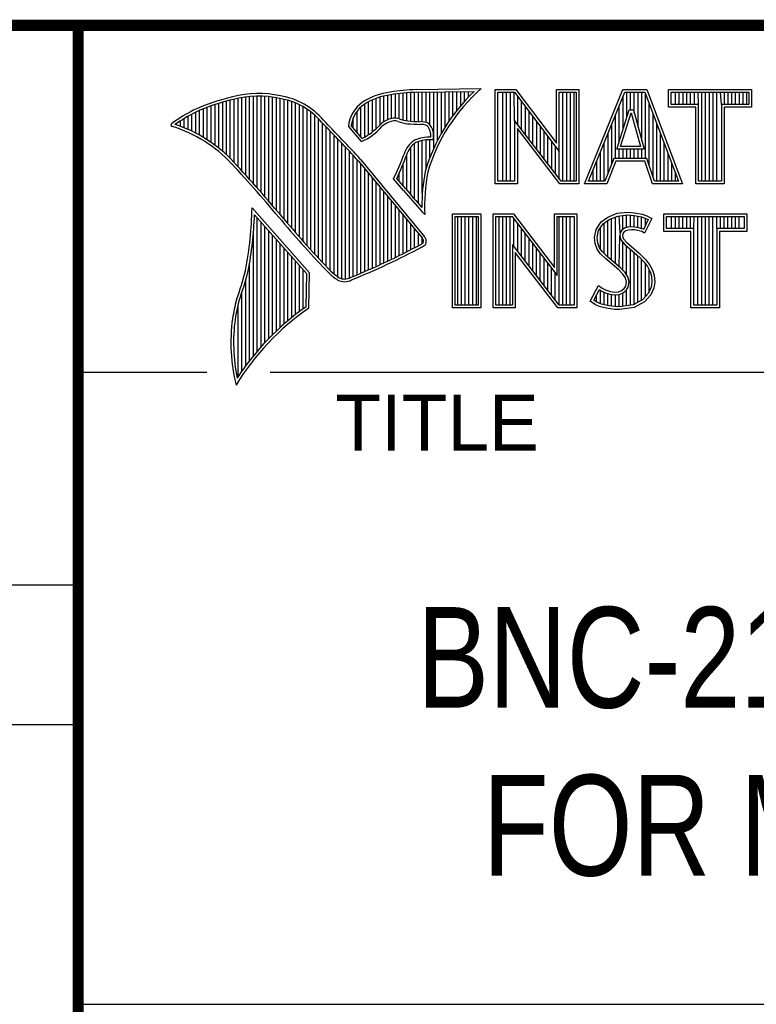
# Model space of a CAD drawing. Header units: inches. Extents: x 0 to 34, y 0 to 22.
# Tile 5 of 11: x 28.3 to 29.6, y 1.3 to 3. Entities that reach past the tile are written whole.
import ezdxf

# ---------------------------------------------------------------- set-up
doc = ezdxf.new("R2010")
doc.units = ezdxf.units.IN
doc.header["$LTSCALE"] = 1.87
doc.header["$MEASUREMENT"] = 0
doc.layers.get('0').update_dxf_attribs({"linetype": 'CONTINUOUS'})
doc.styles.get("Standard").update_dxf_attribs({"font": 'txt', "width": 0.8})

msp = doc.modelspace()

# ---------------------------------------------------------------- linework, layer by layer
at = {"color": 2, "linetype": 'CONTINUOUS'}
for p, q in [((28.3793, 3.0003), (33.5093, 3.0003)), ((28.3793, 3.0003), (28.3793, 1.2503)), ((28.9844, 2.885), (29.1009, 2.8868)), ((28.6659, 2.7474), (28.6659, 2.8695)), ((28.6727, 2.7398), (28.6727, 2.8708)), ((28.6796, 2.7323), (28.6796, 2.8719)), ((28.6865, 2.7247), (28.6865, 2.8727)), ((28.6933, 2.717), (28.6933, 2.8732)), ((28.7002, 2.7092), (28.7002, 2.8734)), ((28.707, 2.7014), (28.707, 2.8733)), ((28.7139, 2.6936), (28.7139, 2.873)), ((28.7208, 2.6856), (28.7208, 2.8724)), ((28.7276, 2.6776), (28.7276, 2.8716)), ((28.7345, 2.6696), (28.7345, 2.8704)), ((28.7414, 2.6615), (28.7414, 2.869)), ((28.913, 2.8153), (28.913, 2.8696)), ((28.9198, 2.8223), (28.9198, 2.8719)), ((28.9267, 2.8275), (28.9267, 2.8737)), ((28.9336, 2.8311), (28.9336, 2.875)), ((28.9404, 2.8335), (28.9404, 2.8759)), ((28.9473, 2.834), (28.9473, 2.8769)), ((28.9542, 2.8327), (28.9542, 2.8778)), ((28.961, 2.8306), (28.961, 2.8785)), ((28.9679, 2.8292), (28.9679, 2.8791)), ((28.9747, 2.8285), (28.9747, 2.8796)), ((28.9816, 2.828), (28.9816, 2.88)), ((28.9845, 2.8802), (29.0882, 2.8817)), ((28.9885, 2.8278), (28.9885, 2.8802)), ((28.9953, 2.8276), (28.9953, 2.8803)), ((29.0022, 2.8263), (29.0022, 2.8804)), ((29.0091, 2.822), (29.0091, 2.8805)), ((29.0159, 2.7805), (29.0159, 2.8806)), ((29.0228, 2.7947), (29.0228, 2.8807)), ((29.0297, 2.8073), (29.0297, 2.8808)), ((29.0365, 2.8188), (29.0365, 2.881)), ((29.0434, 2.8293), (29.0434, 2.8811)), ((29.0502, 2.8389), (29.0502, 2.8812)), ((29.0571, 2.8479), (29.0571, 2.8813)), ((29.064, 2.8562), (29.064, 2.8814)), ((29.0708, 2.8641), (29.0708, 2.8815)), ((29.0777, 2.8714), (29.0777, 2.8816)), ((29.1256, 2.8852), (29.1624, 2.8852)), ((29.1256, 2.7166), (29.1256, 2.8852)), ((29.1305, 2.8804), (29.16, 2.8804)), ((29.1305, 2.7215), (29.1305, 2.8804)), ((29.1395, 2.7215), (29.1395, 2.8804)), ((29.1462, 2.7215), (29.1462, 2.8804)), ((29.1529, 2.7215), (29.1529, 2.8804)), ((29.1604, 2.8299), (29.1596, 2.8804)), ((29.16, 2.8804), (29.2402, 2.7746)), ((29.1624, 2.8852), (29.2354, 2.7891)), ((29.1663, 2.8222), (29.1663, 2.872)), ((29.2354, 2.8852), (29.2754, 2.8852)), ((29.2354, 2.7891), (29.2354, 2.8852)), ((29.2402, 2.8804), (29.2705, 2.8804)), ((29.2402, 2.7746), (29.2402, 2.8804)), ((29.2469, 2.7215), (29.2469, 2.8804)), ((29.2536, 2.7215), (29.2536, 2.8804)), ((29.2603, 2.7215), (29.2603, 2.8804)), ((29.267, 2.7215), (29.267, 2.8804)), ((29.2705, 2.8804), (29.2705, 2.7215)), ((29.2754, 2.8852), (29.2754, 2.7166)), ((29.2853, 2.7167), (29.3541, 2.8851)), ((29.2926, 2.7216), (29.3574, 2.8802)), ((29.3541, 2.8851), (29.3967, 2.8851)), ((29.3543, 2.8139), (29.3543, 2.8725)), ((29.3574, 2.8802), (29.3933, 2.8802)), ((29.361, 2.8356), (29.361, 2.8802)), ((29.3677, 2.8486), (29.3677, 2.8802)), ((29.3744, 2.8428), (29.3744, 2.8802)), ((29.3811, 2.8181), (29.3811, 2.8802)), ((29.3878, 2.7935), (29.3878, 2.8802)), ((29.3933, 2.8802), (29.4535, 2.7216)), ((29.3945, 2.7618), (29.3945, 2.877)), ((29.3967, 2.8851), (29.4606, 2.7167)), ((29.4357, 2.8851), (29.584, 2.8851)), ((29.4357, 2.8537), (29.4357, 2.8851)), ((29.4406, 2.8802), (29.5791, 2.8802)), ((29.4406, 2.8586), (29.4406, 2.8802)), ((29.4482, 2.8586), (29.4482, 2.8802)), ((29.4549, 2.8586), (29.4549, 2.8802)), ((29.4616, 2.8586), (29.4616, 2.8802)), ((29.4684, 2.8586), (29.4684, 2.8802)), ((29.4751, 2.8586), (29.4751, 2.8802)), ((29.4818, 2.8586), (29.4818, 2.8802)), ((29.4892, 2.8586), (29.4885, 2.8802)), ((29.4952, 2.7216), (29.4952, 2.8802)), ((29.5019, 2.7216), (29.5019, 2.8802)), ((29.5086, 2.7216), (29.5086, 2.8802)), ((29.5153, 2.7216), (29.5153, 2.8802)), ((29.522, 2.7216), (29.522, 2.8802)), ((29.5305, 2.8586), (29.5288, 2.8802)), ((29.5355, 2.8586), (29.5355, 2.8802)), ((29.5422, 2.8586), (29.5422, 2.8802)), ((29.5489, 2.8586), (29.5489, 2.8802)), ((29.5556, 2.8586), (29.5556, 2.8802)), ((29.5623, 2.8586), (29.5623, 2.8802)), ((29.569, 2.8586), (29.569, 2.8802)), ((29.5757, 2.8586), (29.5757, 2.8802)), ((29.5791, 2.8802), (29.5791, 2.8586)), ((29.584, 2.8851), (29.584, 2.8537)), ((28.6109, 2.7952), (28.6109, 2.8535)), ((28.6178, 2.7906), (28.6178, 2.856)), ((28.6247, 2.7856), (28.6247, 2.8584)), ((28.6315, 2.7803), (28.6315, 2.8606)), ((28.6384, 2.7747), (28.6384, 2.8626)), ((28.6453, 2.7685), (28.6453, 2.8645)), ((28.6521, 2.762), (28.6521, 2.8662)), ((28.659, 2.7548), (28.659, 2.8679)), ((28.7482, 2.6533), (28.7482, 2.8677)), ((28.7551, 2.6452), (28.7551, 2.8659)), ((28.762, 2.6372), (28.762, 2.8638)), ((28.7688, 2.6293), (28.7688, 2.8611)), ((28.7757, 2.6214), (28.7757, 2.858)), ((28.7826, 2.6137), (28.7826, 2.8543)), ((28.8855, 2.8005), (28.8855, 2.854)), ((28.8924, 2.8003), (28.8924, 2.8594)), ((28.8992, 2.8044), (28.8992, 2.8634)), ((28.9061, 2.8094), (28.9061, 2.8668)), ((29.173, 2.8135), (29.173, 2.8632)), ((29.1798, 2.8048), (29.1798, 2.8543)), ((29.3475, 2.7921), (29.3475, 2.8561)), ((29.4012, 2.7485), (29.4012, 2.8593)), ((29.4843, 2.8537), (29.4357, 2.8537)), ((29.4892, 2.8586), (29.4406, 2.8586)), ((29.4843, 2.7167), (29.4843, 2.8537)), ((29.4892, 2.7216), (29.4892, 2.8586)), ((29.5791, 2.8586), (29.5305, 2.8586)), ((29.5305, 2.8586), (29.5305, 2.7216)), ((29.584, 2.8537), (29.5354, 2.8537)), ((29.5354, 2.8537), (29.5354, 2.7167)), ((28.5766, 2.8137), (28.5766, 2.8374)), ((28.5835, 2.8105), (28.5835, 2.8412)), ((28.5904, 2.8071), (28.5904, 2.8449)), ((28.5972, 2.8034), (28.5972, 2.8479)), ((28.6041, 2.7994), (28.6041, 2.8508)), ((28.7894, 2.606), (28.7894, 2.8501)), ((28.7963, 2.5985), (28.7963, 2.8451)), ((28.8031, 2.591), (28.8031, 2.8394)), ((28.8718, 2.8167), (28.8718, 2.8343)), ((28.8786, 2.8086), (28.8786, 2.8464)), ((29.1865, 2.7961), (29.1865, 2.8455)), ((29.1932, 2.7873), (29.1932, 2.8367)), ((29.3408, 2.7618), (29.3408, 2.8396)), ((29.3434, 2.7787), (29.365, 2.8486)), ((29.35, 2.7836), (29.3686, 2.8438)), ((29.365, 2.8486), (29.3728, 2.8486)), ((29.3686, 2.8438), (29.3691, 2.8438)), ((29.3691, 2.8438), (29.3854, 2.7836)), ((29.3728, 2.8486), (29.3918, 2.7787)), ((29.4079, 2.7286), (29.4079, 2.8416)), ((28.556, 2.8217), (28.556, 2.8246)), ((28.5629, 2.8193), (28.5629, 2.8291)), ((28.5698, 2.8166), (28.5698, 2.8333)), ((28.81, 2.5836), (28.81, 2.8328)), ((28.8169, 2.5762), (28.8169, 2.8253)), ((28.8237, 2.569), (28.8237, 2.8181)), ((28.8865, 2.792), (28.8631, 2.8194)), ((28.8878, 2.7979), (28.8682, 2.8209)), ((29.2438, 2.7215), (29.1604, 2.8299)), ((29.1604, 2.8299), (29.1604, 2.7215)), ((29.1999, 2.7786), (29.1999, 2.8278)), ((29.2066, 2.7699), (29.2066, 2.819)), ((29.3341, 2.752), (29.3341, 2.8232)), ((29.4147, 2.7216), (29.4147, 2.8239)), ((28.8306, 2.5618), (28.8306, 2.8109)), ((28.8375, 2.5556), (28.8375, 2.8037)), ((29.2414, 2.7166), (29.1653, 2.8156)), ((29.1653, 2.8156), (29.1653, 2.7166)), ((29.2133, 2.7612), (29.2133, 2.8101)), ((29.22, 2.7525), (29.22, 2.8013)), ((29.3274, 2.7353), (29.3274, 2.8068)), ((29.4214, 2.7216), (29.4214, 2.8063)), ((28.8443, 2.5505), (28.8443, 2.7965)), ((28.8512, 2.5472), (28.8512, 2.7893)), ((28.8581, 2.5466), (28.8581, 2.782)), ((28.9747, 2.697), (28.9747, 2.7823)), ((28.9816, 2.689), (28.9816, 2.7889)), ((28.9885, 2.6813), (28.9885, 2.7921)), ((28.9953, 2.6998), (28.9953, 2.7939)), ((29.0022, 2.7448), (29.0022, 2.795)), ((29.0091, 2.7642), (29.0091, 2.7954)), ((29.2267, 2.7437), (29.2267, 2.7924)), ((29.2334, 2.735), (29.2334, 2.7836)), ((29.3207, 2.7216), (29.3207, 2.7904)), ((29.3854, 2.7836), (29.35, 2.7836)), ((29.4281, 2.7216), (29.4281, 2.7886)), ((28.8649, 2.5483), (28.8649, 2.7748)), ((28.8718, 2.5513), (28.8718, 2.7675)), ((28.9679, 2.7053), (28.9679, 2.7699)), ((29.2402, 2.7263), (29.2402, 2.7746)), ((29.314, 2.7216), (29.314, 2.774)), ((29.3918, 2.7787), (29.3434, 2.7787)), ((29.3475, 2.7618), (29.3475, 2.7787)), ((29.3543, 2.7618), (29.3543, 2.7787)), ((29.361, 2.7618), (29.361, 2.7787)), ((29.3677, 2.7618), (29.3677, 2.7787)), ((29.3744, 2.7618), (29.3744, 2.7787)), ((29.3811, 2.7618), (29.3811, 2.7787)), ((29.3878, 2.7618), (29.3878, 2.7787)), ((29.4348, 2.7216), (29.4348, 2.7709)), ((28.8786, 2.5541), (28.8786, 2.7602)), ((28.8855, 2.557), (28.8855, 2.7523)), ((28.961, 2.7133), (28.961, 2.7519)), ((29.3073, 2.7216), (29.3073, 2.7575)), ((29.3381, 2.7618), (29.3219, 2.7216)), ((29.3414, 2.7569), (29.3252, 2.7167)), ((29.3968, 2.7618), (29.3381, 2.7618)), ((29.3933, 2.7569), (29.3414, 2.7569)), ((29.4068, 2.7167), (29.3933, 2.7569)), ((29.4103, 2.7216), (29.3968, 2.7618)), ((29.4415, 2.7216), (29.4415, 2.7532)), ((28.8924, 2.5599), (28.8924, 2.744)), ((28.8992, 2.5628), (28.8992, 2.7357)), ((28.9542, 2.7212), (28.9542, 2.7362)), ((29.3006, 2.7216), (29.3006, 2.7411)), ((29.4482, 2.7216), (29.4482, 2.7355)), ((28.9061, 2.5659), (28.9061, 2.7274)), ((28.913, 2.5689), (28.913, 2.7191)), ((28.9198, 2.5721), (28.9198, 2.7107)), ((28.962, 2.7048), (28.9438, 2.7257)), ((28.9657, 2.7079), (28.9496, 2.7264)), ((29.1653, 2.7166), (29.1256, 2.7166)), ((29.1604, 2.7215), (29.1305, 2.7215)), ((29.2754, 2.7166), (29.2414, 2.7166)), ((29.2705, 2.7215), (29.2438, 2.7215)), ((29.3252, 2.7167), (29.2853, 2.7167)), ((29.3219, 2.7216), (29.2926, 2.7216)), ((29.4606, 2.7167), (29.4068, 2.7167)), ((29.4535, 2.7216), (29.4103, 2.7216)), ((29.5354, 2.7167), (29.4843, 2.7167)), ((29.5305, 2.7216), (29.4892, 2.7216)), ((28.9267, 2.5752), (28.9267, 2.7024)), ((28.9336, 2.5784), (28.9336, 2.6941)), ((28.9404, 2.5817), (28.9404, 2.6858)), ((28.9473, 2.585), (28.9473, 2.6775)), ((28.7934, 2.5573), (28.6909, 2.6738)), ((28.7886, 2.5555), (28.6954, 2.6613)), ((28.9542, 2.5884), (28.9542, 2.6692)), ((28.961, 2.5918), (28.961, 2.6609)), ((28.9997, 2.6619), (28.9953, 2.6667)), ((29.0492, 2.6631), (29.1, 2.6631)), ((29.0492, 2.4947), (29.0492, 2.6631)), ((29.0541, 2.6583), (29.0951, 2.6583)), ((29.0541, 2.4996), (29.0541, 2.6583)), ((29.0587, 2.4996), (29.0587, 2.6583)), ((29.0654, 2.4996), (29.0654, 2.6583)), ((29.0721, 2.4996), (29.0721, 2.6583)), ((29.0788, 2.4996), (29.0788, 2.6583)), ((29.0855, 2.4996), (29.0855, 2.6583)), ((29.0922, 2.4996), (29.0922, 2.6583)), ((29.0951, 2.6583), (29.0951, 2.4996)), ((29.1, 2.6631), (29.1, 2.4947)), ((29.1218, 2.6633), (29.1586, 2.6633)), ((29.1218, 2.4947), (29.1218, 2.6633)), ((29.1267, 2.6584), (29.1562, 2.6584)), ((29.1267, 2.4996), (29.1267, 2.6584)), ((29.1325, 2.4996), (29.1325, 2.6584)), ((29.1392, 2.4996), (29.1392, 2.6584)), ((29.1459, 2.4996), (29.1459, 2.6584)), ((29.1526, 2.4996), (29.1526, 2.6584)), ((29.1562, 2.6584), (29.2364, 2.5527)), ((29.1586, 2.6633), (29.2315, 2.5672)), ((29.2315, 2.6633), (29.2716, 2.6633)), ((29.2315, 2.5672), (29.2315, 2.6633)), ((29.2364, 2.6584), (29.2667, 2.6584)), ((29.2364, 2.5527), (29.2364, 2.6584)), ((29.2399, 2.4996), (29.2399, 2.6584)), ((29.2466, 2.4996), (29.2466, 2.6584)), ((29.2533, 2.4996), (29.2533, 2.6584)), ((29.26, 2.4996), (29.26, 2.6584)), ((29.2667, 2.6584), (29.2667, 2.4996)), ((29.2716, 2.6633), (29.2716, 2.4947)), ((29.3269, 2.6572), (29.3437, 2.6639)), ((29.3293, 2.6529), (29.3449, 2.6591)), ((29.3406, 2.5743), (29.3406, 2.6574)), ((29.3437, 2.6639), (29.3623, 2.6659)), ((29.3449, 2.6591), (29.3624, 2.661)), ((29.3491, 2.6288), (29.3473, 2.6594)), ((29.354, 2.635), (29.354, 2.6601)), ((29.3607, 2.6382), (29.3607, 2.6608)), ((29.3623, 2.6659), (29.3747, 2.665)), ((29.3624, 2.661), (29.374, 2.6602)), ((29.3674, 2.6394), (29.3674, 2.6607)), ((29.374, 2.6602), (29.387, 2.6574)), ((29.3741, 2.6393), (29.3741, 2.6602)), ((29.3747, 2.665), (29.3883, 2.6622)), ((29.3808, 2.6381), (29.3808, 2.6588)), ((29.387, 2.6574), (29.3949, 2.6547)), ((29.3883, 2.6622), (29.3967, 2.6593)), ((29.3967, 2.6593), (29.406, 2.6549)), ((29.4272, 2.6631), (29.5755, 2.6631)), ((29.4272, 2.6317), (29.4272, 2.6631)), ((29.432, 2.6583), (29.5706, 2.6583)), ((29.432, 2.6366), (29.432, 2.6583)), ((29.4412, 2.6366), (29.4412, 2.6583)), ((29.4479, 2.6366), (29.4479, 2.6583)), ((29.4547, 2.6366), (29.4547, 2.6583)), ((29.4614, 2.6366), (29.4614, 2.6583)), ((29.4681, 2.6366), (29.4681, 2.6583)), ((29.4748, 2.6366), (29.4748, 2.6583)), ((29.4807, 2.6366), (29.4815, 2.6583)), ((29.4882, 2.4996), (29.4882, 2.6583)), ((29.4949, 2.4996), (29.4949, 2.6583)), ((29.5016, 2.4996), (29.5016, 2.6583)), ((29.5083, 2.4996), (29.5083, 2.6583)), ((29.5151, 2.4996), (29.5151, 2.6583)), ((29.522, 2.6366), (29.5218, 2.6583)), ((29.5285, 2.6366), (29.5285, 2.6583)), ((29.5352, 2.6366), (29.5352, 2.6583)), ((29.5419, 2.6366), (29.5419, 2.6583)), ((29.5486, 2.6366), (29.5486, 2.6583)), ((29.5553, 2.6366), (29.5553, 2.6583)), ((29.562, 2.6366), (29.562, 2.6583)), ((29.5706, 2.6583), (29.5706, 2.6366)), ((29.5755, 2.6631), (29.5755, 2.6317)), ((28.7002, 2.4174), (28.7002, 2.6559)), ((28.707, 2.4253), (28.707, 2.6481)), ((28.7139, 2.4329), (28.7139, 2.6403)), ((28.9679, 2.5953), (28.9679, 2.6526)), ((28.9747, 2.5988), (28.9747, 2.6443)), ((29.1593, 2.6044), (29.1593, 2.6543)), ((29.1661, 2.5957), (29.1661, 2.6454)), ((29.3061, 2.6352), (29.315, 2.6485)), ((29.3107, 2.6333), (29.3186, 2.6451)), ((29.315, 2.6485), (29.3269, 2.6572)), ((29.3186, 2.6451), (29.3293, 2.6529)), ((29.3204, 2.5922), (29.3204, 2.6464)), ((29.3271, 2.5855), (29.3271, 2.6513)), ((29.3338, 2.5799), (29.3338, 2.6547)), ((29.3875, 2.6364), (29.3875, 2.6573)), ((29.3994, 2.6526), (29.3907, 2.6353)), ((29.406, 2.6549), (29.3927, 2.6283)), ((29.3942, 2.6423), (29.3942, 2.655)), ((29.3949, 2.6547), (29.3994, 2.6526)), ((28.6933, 2.4092), (28.6933, 2.6277)), ((28.7208, 2.4401), (28.7208, 2.6325)), ((28.7276, 2.447), (28.7276, 2.6247)), ((28.9816, 2.6024), (28.9816, 2.636)), ((28.9885, 2.606), (28.9885, 2.6277)), ((29.1728, 2.587), (29.1728, 2.6366)), ((29.1795, 2.5783), (29.1795, 2.6277)), ((29.3032, 2.6208), (29.3061, 2.6352)), ((29.3081, 2.6205), (29.3107, 2.6333)), ((29.3137, 2.5989), (29.3137, 2.6378)), ((29.3473, 2.5687), (29.3486, 2.6239)), ((29.3491, 2.6288), (29.3486, 2.6239)), ((29.3486, 2.6239), (29.3502, 2.6168)), ((29.3523, 2.6337), (29.3491, 2.6288)), ((29.3569, 2.6371), (29.3523, 2.6337)), ((29.3539, 2.6271), (29.3536, 2.6242)), ((29.3536, 2.6242), (29.3547, 2.619)), ((29.3559, 2.6303), (29.3539, 2.6271)), ((29.3591, 2.6326), (29.3559, 2.6303)), ((29.363, 2.6389), (29.3569, 2.6371)), ((29.364, 2.6341), (29.3591, 2.6326)), ((29.3691, 2.6395), (29.363, 2.6389)), ((29.3692, 2.6347), (29.364, 2.6341)), ((29.3753, 2.6392), (29.3691, 2.6395)), ((29.3747, 2.6344), (29.3692, 2.6347)), ((29.3834, 2.6326), (29.3747, 2.6344)), ((29.3846, 2.6374), (29.3753, 2.6392)), ((29.388, 2.6312), (29.3834, 2.6326)), ((29.3901, 2.6357), (29.3846, 2.6374)), ((29.3927, 2.6283), (29.388, 2.6312)), ((29.3907, 2.6353), (29.3901, 2.6357)), ((29.4758, 2.6317), (29.4272, 2.6317)), ((29.4807, 2.6366), (29.432, 2.6366)), ((29.4758, 2.4947), (29.4758, 2.6317)), ((29.4807, 2.4996), (29.4807, 2.6366)), ((29.5706, 2.6366), (29.522, 2.6366)), ((29.522, 2.6366), (29.522, 2.4996)), ((29.5755, 2.6317), (29.5268, 2.6317)), ((29.5268, 2.6317), (29.5268, 2.4947)), ((28.7345, 2.4537), (28.7345, 2.6169)), ((28.7414, 2.46), (28.7414, 2.6091)), ((28.9953, 2.6099), (28.9953, 2.6194)), ((29.24, 2.4996), (29.1566, 2.608)), ((29.1566, 2.608), (29.1566, 2.4996)), ((29.1862, 2.5695), (29.1862, 2.6189)), ((29.1929, 2.5608), (29.1929, 2.6101)), ((29.3043, 2.6098), (29.3032, 2.6208)), ((29.3081, 2.5999), (29.3043, 2.6098)), ((29.3091, 2.6109), (29.3081, 2.6205)), ((29.3124, 2.6022), (29.3091, 2.6109)), ((29.3502, 2.6168), (29.3573, 2.608)), ((29.354, 2.5624), (29.354, 2.6122)), ((29.3547, 2.619), (29.3608, 2.6115)), ((29.3573, 2.608), (29.3798, 2.5894)), ((29.3607, 2.5541), (29.3607, 2.6052)), ((29.3608, 2.6115), (29.3831, 2.593)), ((28.7482, 2.4662), (28.7482, 2.6013)), ((28.7551, 2.472), (28.7551, 2.5935)), ((29.2376, 2.4947), (29.1615, 2.5937)), ((29.1615, 2.5937), (29.1615, 2.4947)), ((29.1996, 2.5521), (29.1996, 2.6012)), ((29.2063, 2.5434), (29.2063, 2.5924)), ((29.3133, 2.5924), (29.3081, 2.5999)), ((29.3171, 2.5955), (29.3124, 2.6022)), ((29.3234, 2.5823), (29.3133, 2.5924)), ((29.3211, 2.5915), (29.3171, 2.5955)), ((29.3267, 2.5859), (29.3211, 2.5915)), ((29.3674, 2.4994), (29.3674, 2.5997)), ((29.3741, 2.5003), (29.3741, 2.5941)), ((29.3798, 2.5894), (29.3857, 2.5835)), ((29.3808, 2.5048), (29.3808, 2.5884)), ((29.3831, 2.593), (29.3892, 2.5869)), ((28.6865, 2.4005), (28.6865, 2.5745)), ((28.762, 2.4777), (28.762, 2.5857)), ((28.7688, 2.4831), (28.7688, 2.5779)), ((28.7757, 2.4884), (28.7757, 2.5701)), ((29.213, 2.5346), (29.213, 2.5835)), ((29.2197, 2.5259), (29.2197, 2.5747)), ((29.3466, 2.5629), (29.3234, 2.5823)), ((29.3499, 2.5665), (29.3267, 2.5859)), ((29.3857, 2.5835), (29.3916, 2.5773)), ((29.3875, 2.5074), (29.3875, 2.5816)), ((29.3892, 2.5869), (29.3953, 2.5805)), ((29.3916, 2.5773), (29.3981, 2.5689)), ((29.3942, 2.5148), (29.3942, 2.5739)), ((29.3953, 2.5805), (29.4022, 2.5715)), ((29.4022, 2.5715), (29.4074, 2.5611)), ((28.7826, 2.4934), (28.7826, 2.5623)), ((28.7875, 2.4969), (28.7886, 2.5555)), ((28.7923, 2.4943), (28.7934, 2.5573)), ((29.2265, 2.5172), (29.2265, 2.5658)), ((29.2332, 2.5085), (29.2332, 2.557)), ((29.3542, 2.5553), (29.3466, 2.5629)), ((29.358, 2.5584), (29.3499, 2.5665)), ((29.3585, 2.5484), (29.3542, 2.5553)), ((29.363, 2.5504), (29.358, 2.5584)), ((29.3981, 2.5689), (29.4029, 2.5593)), ((29.401, 2.5222), (29.401, 2.5632)), ((29.4029, 2.5593), (29.4052, 2.5518)), ((29.4052, 2.5518), (29.406, 2.5416)), ((29.4074, 2.5611), (29.4101, 2.5527)), ((29.4101, 2.5527), (29.4109, 2.5414)), ((28.6796, 2.3913), (28.6796, 2.5443)), ((29.2954, 2.507), (29.3104, 2.5348)), ((29.3104, 2.5348), (29.3168, 2.5301)), ((29.3605, 2.5411), (29.3585, 2.5484)), ((29.3591, 2.5339), (29.3605, 2.5411)), ((29.3655, 2.5413), (29.363, 2.5504)), ((29.3637, 2.5321), (29.3655, 2.5413)), ((29.406, 2.5416), (29.4045, 2.5318)), ((29.4109, 2.5414), (29.4092, 2.5304)), ((28.6727, 2.3817), (28.6727, 2.5223)), ((29.3018, 2.5086), (29.3121, 2.5275)), ((29.307, 2.505), (29.307, 2.5182)), ((29.3121, 2.5275), (29.3142, 2.526)), ((29.3137, 2.5019), (29.3142, 2.526)), ((29.3142, 2.526), (29.3213, 2.5224)), ((29.3168, 2.5301), (29.3232, 2.527)), ((29.3204, 2.5005), (29.3204, 2.5227)), ((29.3213, 2.5224), (29.3305, 2.5193)), ((29.3232, 2.527), (29.3316, 2.5241)), ((29.3271, 2.499), (29.3271, 2.5204)), ((29.3305, 2.5193), (29.339, 2.5183)), ((29.3316, 2.5241), (29.3391, 2.5232)), ((29.3338, 2.498), (29.3338, 2.5189)), ((29.339, 2.5183), (29.3472, 2.519)), ((29.3391, 2.5232), (29.346, 2.5238)), ((29.3406, 2.497), (29.3406, 2.5181)), ((29.346, 2.5238), (29.3513, 2.5258)), ((29.3472, 2.519), (29.3536, 2.5215)), ((29.3473, 2.4968), (29.3473, 2.519)), ((29.3513, 2.5258), (29.3562, 2.5293)), ((29.3536, 2.5215), (29.3598, 2.5258)), ((29.354, 2.4977), (29.354, 2.5216)), ((29.3562, 2.5293), (29.3591, 2.5339)), ((29.3598, 2.5258), (29.3637, 2.5321)), ((29.3607, 2.4985), (29.3607, 2.5265)), ((29.3995, 2.5207), (29.3896, 2.5097)), ((29.4037, 2.518), (29.3927, 2.5058)), ((29.4045, 2.5318), (29.3995, 2.5207)), ((29.4092, 2.5304), (29.4037, 2.518)), ((28.6659, 2.3715), (28.6659, 2.501)), ((29.0951, 2.4996), (29.0541, 2.4996)), ((29.1566, 2.4996), (29.1267, 2.4996)), ((29.2667, 2.4996), (29.24, 2.4996)), ((29.3049, 2.5006), (29.2954, 2.507)), ((29.3072, 2.5049), (29.3018, 2.5086)), ((29.3142, 2.4968), (29.3049, 2.5006)), ((29.3156, 2.5015), (29.3072, 2.5049)), ((29.3287, 2.4988), (29.3156, 2.5015)), ((29.3726, 2.5001), (29.3475, 2.4968)), ((29.3896, 2.5097), (29.3726, 2.5001)), ((29.3927, 2.5058), (29.3741, 2.4954)), ((29.522, 2.4996), (29.4807, 2.4996)), ((29.1, 2.4947), (29.0492, 2.4947)), ((29.1615, 2.4947), (29.1218, 2.4947)), ((29.2716, 2.4947), (29.2376, 2.4947)), ((29.3278, 2.4939), (29.3142, 2.4968)), ((29.3394, 2.4922), (29.3278, 2.4939)), ((29.3398, 2.4971), (29.3287, 2.4988)), ((29.3478, 2.4919), (29.3394, 2.4922)), ((29.3475, 2.4968), (29.3398, 2.4971)), ((29.3741, 2.4954), (29.3478, 2.4919)), ((29.5268, 2.4947), (29.4758, 2.4947)), ((28.38, 2.38), (28.61, 2.38)), ((28.7231, 2.38), (33.5, 2.38)), ((25.58, 2), (28.38, 2)), ((25.58, 1.75), (28.38, 1.75)), ((28.3793, 1.2503), (33.5093, 1.2503))]:
    msp.add_line(p, q, dxfattribs=at)
at = {"color": 7, "linetype": 'CONTINUOUS', "const_width": 0.02}
for points in [[(25.58, 3), (33.5, 3)], [(28.38, 3), (28.38, 0.5)]]:
    msp.add_lwpolyline(points, dxfattribs=at)
at = {"color": 2, "linetype": 'CONTINUOUS'}
for centre, radius, start, end in [((29.3103, 2.6468), 0.3185, 131.1194, 163.4134), ((28.7308, 2.5386), 0.3417, 102.6162, 114.8514), ((28.7025, 2.6998), 0.1784, 77.2812, 105.0674), ((28.7025, 2.6998), 0.1736, 77.2325, 105.1014), ((28.7213, 2.7479), 0.1227, 40.1648, 80.8423), ((28.7213, 2.7479), 0.1276, 40.2336, 80.7738), ((28.9506, 2.7677), 0.1134, 96.3007, 123.1683), ((28.9506, 2.7677), 0.1086, 96.2448, 123.1265), ((29.0012, 2.475), 0.4104, 92.3477, 98.8369), ((29.0012, 2.475), 0.4056, 92.3565, 98.8522), ((29.3103, 2.6468), 0.3233, 133.4016, 163.4573), ((28.7308, 2.5386), 0.3369, 102.5985, 114.8293), ((28.9233, 2.8131), 0.0605, 125.0326, 174.0473), ((28.9233, 2.8131), 0.0556, 125.1127, 171.9558), ((28.7753, 2.4938), 0.4018, 117.9346, 124.569), ((28.7753, 2.4938), 0.3969, 117.9533, 124.0367), ((28.9458, 2.807), 0.0271, 72.6167, 117.3893), ((28.5489, 2.822), 0.00299, 121.3524, 265.803), ((28.4751, 2.5845), 0.2458, 43.1667, 72.5704), ((28.4751, 2.5845), 0.2507, 43.1667, 71.8499), ((21.1581, -4.5074), 10.6031, 43.24659, 43.76754), ((21.1581, -4.5074), 10.6079, 43.24574, 43.76673), ((28.8427, 2.8903), 0.1076, 293.9922, 318.4433), ((28.8427, 2.8903), 0.1028, 295.9955, 318.5906), ((28.9521, 2.7868), 0.048, 112.9192, 132.2696), ((28.9521, 2.7868), 0.0432, 112.6635, 131.9293), ((28.9458, 2.807), 0.0222, 72.9386, 117.864), ((28.9776, 2.8958), 0.0722, 249.5553, 263.1674), ((28.9776, 2.8958), 0.0673, 249.4421, 263.134), ((28.9951, 3.0772), 0.2544, 264.112, 269.1019), ((28.9951, 3.0772), 0.2495, 264.1212, 269.0704), ((28.9924, 2.7937), 0.0341, 64.4657, 92.2507), ((28.9924, 2.7937), 0.0292, 66.3199, 92.502), ((28.9831, 2.8025), 0.0276, 355.2993, 40.45), ((28.9831, 2.8025), 0.0325, 347.1186, 42.4046), ((29.0102, 2.7231), 0.0771, 89.6555, 111.8728), ((29.0054, 2.7573), 0.0444, 122.696, 163.5009), ((29.0054, 2.7573), 0.0396, 123.3504, 163.7172), ((29.0102, 2.7231), 0.0723, 86.3771, 111.5055), ((28.547, 2.9226), 0.443, 333.6071, 339.8417), ((28.547, 2.9226), 0.4478, 334.0205, 339.8621), ((26.652, 0.9006), 2.7324, 39.9155, 42.7665), ((129.7875, 86.0025), 130.8121, 219.521915, 219.600266), ((129.7875, 86.0025), 130.8073, 219.521847, 219.600368), ((29.3273, 2.6768), 0.3327, 169.238, 180.3751), ((29.3273, 2.6768), 0.3279, 169.2806, 182.6074), ((29.5269, 3.164), 0.728, 219.1094, 223.0893), ((29.5269, 3.164), 0.7231, 219.1028, 222.5928), ((28.0416, 2.6849), 0.6494, 349.0855, 359.0208), ((28.0416, 2.6849), 0.6542, 349.0755, 357.9397), ((30.1411, 3.8249), 1.8249, 220.0426, 224.0118), ((30.1411, 3.8249), 1.8201, 220.0428, 224.0077), ((28.9714, 2.6031), 0.0338, 24.6833, 34.3208), ((28.389, 3.7322), 1.2758, 291.9868, 298.2489), ((28.9805, 2.6304), 0.0253, 299.2554, 311.2666), ((28.9805, 2.6304), 0.0301, 299.1713, 314.8064), ((28.9714, 2.6031), 0.0289, 26.3669, 33.8971), ((28.9692, 2.6145), 0.0281, 353.6896, 3.0529), ((28.9692, 2.6145), 0.033, 350.4808, 4.7809), ((28.389, 3.7322), 1.2806, 291.9989, 298.2507), ((28.2599, 2.6636), 0.4315, 339.0707, 346.3663), ((28.2599, 2.6636), 0.4364, 339.1089, 346.3814), ((28.9081, 2.6424), 0.1167, 227.0935, 236.9215), ((28.9081, 2.6424), 0.1118, 227.1594, 236.7882), ((28.8564, 2.568), 0.0263, 242.8488, 298.0515), ((28.8564, 2.568), 0.0215, 243.4895, 298.6992), ((29.0668, 2.4083), 0.4163, 165.9357, 170.6856), ((29.0668, 2.4083), 0.4115, 165.9758, 170.6758), ((29.0517, 2.1188), 0.4564, 124.643, 148.5565), ((29.0517, 2.1188), 0.4613, 124.9511, 147.0981), ((28.9728, 2.4332), 0.3197, 172.3562, 193.7958), ((28.9728, 2.4332), 0.3149, 172.369, 191.6868)]:
    msp.add_arc(centre, radius, start, end, dxfattribs=at)
at = {"color": 7, "linetype": 'CONTINUOUS'}
msp.add_arc((26.6525, 0.9011), 2.7269, 39.915, 42.7661, dxfattribs=at)

# ---------------------------------------------------------------- texts
at = {"color": 2, "linetype": 'CONTINUOUS'}
msp.add_text('TITLE', height=0.1, dxfattribs=at).set_placement((28.8397, 2.2397))
at = {"color": 7, "linetype": 'CONTINUOUS', "insert": (30.9443, 1.9603), "char_height": 0.18, "width": 4.752, "attachment_point": 2}
msp.add_mtext('BNC-2111 SHIELDED CONNECTOR BLOCK\\PFOR M SERIES AND E SERIES DEVICES', dxfattribs=at)

doc.saveas('drawing.dxf')
